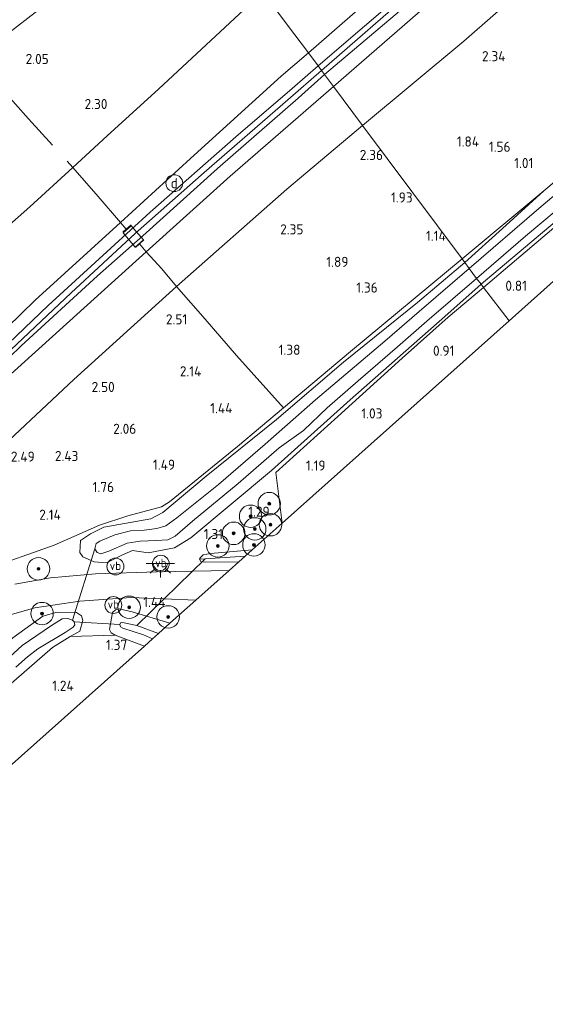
# Model space of a CAD drawing. Extents: x 130905 to 137824, y 412333 to 417928.
# Tile 168 of 256: x 134152 to 134246, y 414813 to 414988. Entities that reach past the tile are written whole.
import ezdxf
from ezdxf.enums import TextEntityAlignment as Align
from ezdxf.lldxf.tags import DXFTag

# ---------------------------------------------------------------- set-up
doc = ezdxf.new("R2010")
doc.units = 0
for name, color, linetype, lineweight in [('B-ME-GR-BOOM-S', 90, 'Continuous', 25), ('B-ME-GR-BOUWLAND_AKKERBOUW-GV', 80, 'Continuous', 13), ('B-ME-GR-GRAS-GV', 60, 'Continuous', 13), ('B-ME-GW-TALUD_KRUIN-G', 90, 'Continuous', 18), ('B-ME-GW-TALUD_TEEN-G', 90, 'Continuous', 18), ('B-ME-IE-MEUBILAIR_DIJKPAAL-S', 7, 'Continuous', 25), ('B-ME-IE-MEUBILAIR_WEGMEUBILAIR-S', 7, 'Continuous', 25), ('B-ME-IE-TERREINAFSCHEIDING_KUNSTMATIG_HEKWERK-G', 20, 'IE-TERREINAFSCHEIDING-KUNSTMATIG', 18), ('B-ME-KG-GRENS_OPNAME-G', 210, 'KG-OPNAME', 18), ('B-ME-KL-ET_LS_OV_LICHTPUNT-S', 190, 'Continuous', 25), ('B-ME-KW-KUNSTWERK_DUIKER-G', 170, 'Continuous', 18), ('B-ME-OG-WATER_GREPPEL-G', 160, 'Continuous', 18), ('B-ME-OG-WATER_SLOOT-G', 120, 'Continuous', 18), ('B-ME-OG-WATER_SLOOT-GV', 120, 'Continuous', 18), ('B-ME-VH-VERHARDING_ASFALT-GV', 252, 'Continuous', 18), ('B-ME-VH-VERHARDING_ROOSTER-GV', 252, 'Continuous', 18), ('B-ME-WH-WINTERBED-G', 150, 'WH-WINTERBED', 18), ('X-XX-AL-HOOGTELABEL-S', 7, 'Continuous', 25)]:
    doc.layers.add(name, color=color, linetype=linetype, lineweight=lineweight)
doc.styles.add('NLCS-ISO', font='NLCS-ISO.ttf')
doc.styles.add('NLCS-ISO-ANNOTATIVE-T18', font='NLCS-ISO.ttf', dxfattribs={"height": 1.8})
doc.styles.get("Standard").update_dxf_attribs({"font": 'arial.ttf'})
doc.linetypes.add('IE-TERREINAFSCHEIDING-KUNSTMATIG', pattern='A,4,[82,NLCS.SHX,S=0.75,R=90,X=0,Y=0],4,-2', length=10)
tags = doc.linetypes.add('KG-OPNAME', pattern='A,5.5,-2,["O",Standard,S=1.8,R=0,X=-0.5,Y=-0.9],-2,5.5,-2,[5,NLCS.SHX,S=0.75,R=0,X=0,Y=0],-2', length=19).pattern_tags.tags
tags[6] = DXFTag(74, 10)
tags = doc.linetypes.add('WH-WINTERBED', pattern='A,6,-3.5,["WB",Standard,S=1.8,R=0,X=-1.5,Y=-0.9],-3.5,6,-3.5,6,-3.5,6,-3.5,6,-3.5', length=51).pattern_tags.tags
tags[6] = DXFTag(74, 10)

# ---------------------------------------------------------------- blocks, each defined once
blk = doc.blocks.new('SAL-HOOGTELABEL-SO')
at = {"color": 0, "linetype": 'ByBlock', "lineweight": -2, "style": 'NLCS-ISO-ANNOTATIVE-T18'}
blk.add_attdef('HOOGTE', text='', height=1.8, dxfattribs=at).set_placement((2.79, 0), align=Align.RIGHT)
blk = doc.blocks.new('SGR-BOOM_01-SO')
at = {"linetype": 'ByBlock', "lineweight": 18}
h = blk.add_hatch(color=0, dxfattribs=at)
h.dxf.hatch_style = 1
edge = h.paths.add_edge_path()
edge.add_arc((0, 0), 0.25, 0, 360)
at = {"color": 0, "linetype": 'ByBlock', "lineweight": 18}
for radius in [2, 0.25]:
    blk.add_circle((0, 0), radius, dxfattribs=at)
blk = doc.blocks.new('SIE-DIJKPAAL-SO')
at = {"color": 0, "linetype": 'ByBlock', "lineweight": 18}
blk.add_circle((0, 0), 1.5, dxfattribs=at)
at = {"color": 0, "linetype": 'ByBlock', "lineweight": 18, "style": 'NLCS-ISO'}
blk.add_text('d', height=1.8, dxfattribs=at).set_placement((0, 0), align=Align.MIDDLE_CENTER)
blk = doc.blocks.new('SKL-ET_OV_LICHTPUNT-SO')
at = {"color": 0, "linetype": 'ByBlock', "lineweight": 18}
for points in [[(-1.25, 0), (-2.5, 0)], [(1.25, 0), (2.5, 0)], [(-0.92, -0.85), (-1.83, -1.7)], [(0, -1.25), (0, -2.5)], [(0.92, -0.85), (1.83, -1.7)]]:
    blk.add_lwpolyline(points, dxfattribs=at)
blk.add_lwpolyline([(0, 0), (1.25, 0, -1), (-1.25, 0)], format="xyb", close=True, dxfattribs=at)
blk = doc.blocks.new('SIE-WEG_PAAL_VERKEERSBORD-SO')
at = {"color": 0, "linetype": 'ByBlock', "lineweight": 18}
blk.add_circle((0, 0), 1.5, dxfattribs=at)
at = {"color": 0, "linetype": 'ByBlock', "lineweight": 18, "style": 'NLCS-ISO'}
blk.add_text('vb', height=1.5, dxfattribs=at).set_placement((0, 0.13), align=Align.MIDDLE_CENTER)

msp = doc.modelspace()

# ---------------------------------------------------------------- linework, layer by layer
at = {"layer": 'B-ME-GR-BOUWLAND_AKKERBOUW-GV'}
for points in [[(134286.332, 414976.238, 0.845), (134239.306, 414934.15, 0.97), (134234.737, 414940.087, 0.851), (134248.007, 414951.312, 0.814), (134259.311, 414960.662, 0.814), (134271.889, 414971.111, 0.864), (134285.185, 414981.848, 0.952), (134291.439, 414987.169, 0.927), (134299.441, 414991.287, 0.877), (134312.66, 415000.688, 0.89), (134321.278, 415007.514, 0.865), (134291.781, 414981.114, 0.892), (134290.369, 414979.851, 0.907), (134288.92, 414979.407, 0.864), (134286.212, 414977.643, 0.776)], [(134239.306, 414934.15, 0.97), (134198.945, 414898.129, 1.3), (134197.837, 414907.137, 1.176), (134208.834, 414917.101, 1.014), (134220.285, 414927.466, 0.876), (134228.46, 414934.754, 0.951), (134234.737, 414940.087, 0.851)]]:
    msp.add_polyline3d(points, close=True, dxfattribs=at)
at = {"layer": 'B-ME-GR-GRAS-GV'}
for points in [[(134248.007, 414951.312, 0.814), (134234.737, 414940.087, 0.851), (134234.328, 414940.626, 0.83), (134253.106, 414956.462, 0.719), (134270.499, 414970.947, 0.799), (134284.766, 414983.078, 0.881), (134292.305, 414989.47, 0.729), (134319.584, 415011.583, 0.675), (134334.764, 415023.746, 0.701), (134354.568, 415039.984, 0.803), (134372.542, 415053.628, 0.805), (134377.541, 415057.533, 0.873), (134378.459, 415058.747, 0.972), (134379.041, 415057.781, 0.969), (134355.829, 415038.436, 0.738), (134351.991, 415035.001, 0.789), (134321.278, 415007.514, 0.865), (134312.66, 415000.688, 0.89), (134299.441, 414991.287, 0.877), (134291.439, 414987.169, 0.927), (134285.185, 414981.848, 0.952), (134271.889, 414971.111, 0.864), (134259.311, 414960.662, 0.814)], [(134150.572, 414985.523, 1.683), (134144.466, 414980.546, 1.64), (134141.813, 414983.936, 1.14), (134159.947, 414999.074, 1.05), (134178.943, 415014.752, 1.113), (134182.441, 415010.47, 1.628), (134179.623, 415008.461, 1.639), (134163.908, 414995.912, 1.673)], [(134182.67, 414962.996, 6.141), (134170.232, 414951.608, 6.161), (134166.227, 414956.23, 4.472), (134161.714, 414961.434, 2.674), (134167.813, 414967.046, 2.622), (134176.995, 414975.411, 2.575), (134195.505, 414992.638, 2.553), (134199.883, 414986.719, 4.305), (134203.601, 414981.778, 6.148), (134198.742, 414977.664, 6.115)], [(134199.799, 414957.536, 2.724), (134180.175, 414940.258, 2.911), (134177.532, 414943.352, 4.586), (134174.74, 414946.399, 6.161), (134189.727, 414959.854, 6.142), (134208.051, 414975.817, 6.12), (134213.233, 414968.877, 2.693)], [(134211.12, 414928.646, 0.948), (134199.179, 414918.627, 1.298), (134190.839, 414927.986, 1.911), (134185.266, 414934.401, 2.386), (134180.175, 414940.258, 2.911), (134199.799, 414957.536, 2.724), (134213.233, 414968.877, 2.693), (134230.935, 414945.17, 0.747)], [(134125.008, 414908.381, 6.236), (134112.19, 414896.285, 6.062), (134106.734, 414901.902, 4.287), (134101.53, 414907.36, 2.6), (134124.438, 414928.054, 2.491), (134144.178, 414945.71, 2.526), (134154.082, 414954.38, 2.587), (134161.714, 414961.434, 2.674), (134166.227, 414956.23, 4.472), (134170.232, 414951.608, 6.161), (134155.028, 414937.794, 6.219), (134139.994, 414923.157, 6.161)], [(134238.1, 414950.568, 0.811), (134231.415, 414944.516, 0.723), (134230.935, 414945.17, 0.747), (134245.441, 414957.253, 0.599)], [(134133.274, 414896.648, 2.795), (134121.945, 414885.174, 2.778), (134116.355, 414891.401, 6.075), (134130.141, 414904.983, 6.057), (134150.115, 414924.087, 6.095), (134174.74, 414946.399, 6.161), (134177.532, 414943.352, 4.586), (134180.175, 414940.258, 2.911), (134161.889, 414923.675, 2.805), (134145.549, 414908.388, 2.759)], [(134166.055, 414892.926, -0.449), (134166.694, 414892.677, -0.449), (134168.152, 414893.183, -0.449), (134171.409, 414894.595, -0.449), (134173.7, 414894.921, -0.449), (134176.562, 414895.078, -0.449), (134178.591, 414895.187, -0.449), (134179.9, 414895.818, -0.449), (134182.994, 414898.518, -0.449), (134191.104, 414905.201, -0.449), (134198.44, 414911.552, -0.449), (134202.718, 414914.62, -0.449), (134206.936, 414918.658, -0.449), (134212.452, 414923.463, -0.449), (134219.435, 414929.493, -0.449), (134224.667, 414934.07, -0.449), (134233.525, 414941.645, -0.449), (134234.328, 414940.626, 0.83), (134227.868, 414934.921, 0.854), (134211.021, 414920.081, 0.976), (134197.059, 414907.503, 1.209), (134182.683, 414895.519, 1.345), (134179.788, 414893.756, 1.398), (134175.096, 414892.84, 1.542), (134172.335, 414893.277, 1.517), (134170.434, 414892.461, 1.492), (134167.701, 414891.085, 1.629), (134165.514, 414891.228, 1.611), (134163.487, 414892.152, 1.578), (134162.996, 414892.928, 1.557), (134163.08, 414895.076, 1.498), (134164.844, 414896.222, 1.511), (134167.246, 414897.403, 1.486), (134175.577, 414898.887, 1.423), (134177.718, 414900.023, 1.411), (134185.441, 414906.511, 1.361), (134197.931, 414916.571, 1.323), (134209.839, 414926.766, 1.186), (134222.989, 414937.387, 0.923), (134231.415, 414944.516, 0.723), (134232.208, 414943.465, -0.449), (134223.282, 414935.799, -0.449), (134217.197, 414930.536, -0.449), (134204.868, 414920.1, -0.449), (134195.941, 414912.205, -0.449), (134187.638, 414904.997, -0.449), (134180.244, 414899.103, -0.449), (134178.253, 414897.672, -0.449), (134176.692, 414897.199, -0.449), (134174.39, 414896.896, -0.449), (134172.007, 414896.752, -0.449), (134169.204, 414896.083, -0.449), (134166.516, 414894.957, -0.449), (134165.868, 414894.545, -0.449), (134165.665, 414893.586, -0.449)], [(134131.009, 414883.697, 2.358), (134126.227, 414880.579, 2.368), (134121.945, 414885.174, 2.778), (134133.274, 414896.648, 2.795), (134145.549, 414908.388, 2.759), (134161.889, 414923.675, 2.805), (134180.175, 414940.258, 2.911), (134185.266, 414934.401, 2.386), (134190.839, 414927.986, 1.911), (134199.179, 414918.627, 1.298), (134191.015, 414911.759, 1.168), (134178.934, 414901.904, 1.327), (134177.501, 414901.064, 1.398), (134171.503, 414899.452, 1.355), (134166.45, 414897.787, 1.434), (134163.924, 414896.648, 1.487), (134158.402, 414894.25, 1.781), (134145.945, 414889.834, 2.182), (134143.465, 414889.043, 2.274), (134139.307, 414887.462, 2.271)], [(134185.271, 414891.771, 1.109), (134184.278, 414891.722, 1.28), (134184.397, 414892.054, 1.288), (134184.918, 414892.482, 1.287), (134186.216, 414892.726, 1.288), (134193.604, 414893.364, 1.335), (134192.395, 414892.286, 0.97)], [(134191.271, 414891.283, 1.388), (134185.343, 414891.197, 1.352), (134184.473, 414891.299, 1.293), (134184.278, 414891.722, 1.28), (134185.271, 414891.771, 1.109), (134192.395, 414892.286, 0.97)], [(134172.255, 414882.375, 1.449), (134178.98, 414880.322, 1.357), (134176.96, 414878.52, -0.157), (134173.12, 414879.918, -0.157), (134170.558, 414880.468, -0.157), (134170.223, 414880.43, -0.157), (134170.11, 414880.088, -0.157), (134170.177, 414879.667, -0.157), (134170.607, 414879.464, -0.157), (134174.306, 414878.249, -0.157), (134175.887, 414877.563, -0.157), (134174.442, 414876.274, 1.176), (134169.226, 414878.219, 1.135), (134168.543, 414878.613, 1.178), (134168.257, 414879.207, 1.272), (134168.765, 414882.249, 1.385), (134169.326, 414882.746, 1.443), (134169.967, 414882.895, 1.459)], [(134119.151, 414826.962, 1.167), (134109.206, 414815.425, 1.212), (134108.97, 414820.492, 0.882), (134107.8, 414826.846, 0.808), (134107.598, 414829.637, 0.701), (134107.854, 414831.088, 0.626), (134109.009, 414832.189, 0.601), (134114.639, 414836.899, 0.462), (134120.178, 414841.824, 0.606), (134127.49, 414848.236, 0.775), (134133.29, 414853.262, 0.994), (134135.015, 414854.78, 1.115), (134146.576, 414865.929, 1.199), (134149.879, 414868.87, 1.243), (134158.09, 414876.002, 1.239), (134161.226, 414877.946, 1.237), (134169.226, 414878.219, 1.135), (134174.442, 414876.274, 1.176)]]:
    msp.add_polyline3d(points, close=True, dxfattribs=at)
for points in [[(134264.834, 415035.286, 6.182), (134238.644, 415012.404, 6.232), (134221.122, 414997.091, 6.19), (134203.601, 414981.778, 6.148), (134199.883, 414986.719, 4.305), (134195.505, 414992.638, 2.553), (134217.655, 415012.344, 2.506), (134239.761, 415030.892, 2.554), (134261.238, 415049.634, 2.608)], [(134255.388, 415022.396, 6.255), (134238.115, 415007.611, 6.28), (134221.798, 414993.651, 6.393), (134205.355, 414979.486, 6.268), (134203.601, 414981.778, 6.148), (134221.122, 414997.091, 6.19), (134238.644, 415012.404, 6.232), (134264.834, 415035.286, 6.182)], [(134265.122, 415024.972, 6.171), (134240.436, 415003.667, 6.183), (134227.958, 414993.178, 6.183), (134208.051, 414975.817, 6.12), (134206.466, 414977.961, 6.318), (134224.399, 414993.135, 6.468), (134240.022, 415006.603, 6.368), (134257.238, 415021.273, 6.293)], [(134255.159, 415004.857, 2.56), (134231.227, 414983.857, 2.632), (134213.233, 414968.877, 2.693), (134208.051, 414975.817, 6.12), (134227.958, 414993.178, 6.183), (134240.436, 415003.667, 6.183), (134265.122, 415024.972, 6.171)], [(134259.405, 414968.941, 0.584), (134245.441, 414957.253, 0.599), (134230.935, 414945.17, 0.747), (134213.233, 414968.877, 2.693), (134231.227, 414983.857, 2.632), (134255.159, 415004.857, 2.56)], [(134037.194, 414890.454, 1.822), (134047.313, 414898.507, 1.676), (134052.423, 414902.747, 1.773), (134059.931, 414910.431, 1.827), (134067.27, 414916.226, 1.657), (134073.781, 414921.707, 1.724), (134082.425, 414929.337, 1.738), (134097.167, 414941.118, 1.686), (134107.898, 414950.231, 1.638), (134126.642, 414965.943, 1.615), (134139.255, 414976.722, 1.665), (134144.466, 414980.546, 1.64), (134150.572, 414985.523, 1.683), (134163.908, 414995.912, 1.673)], [(134195.505, 414992.638, 2.553), (134176.995, 414975.411, 2.575), (134167.813, 414967.046, 2.622), (134161.714, 414961.434, 2.674), (134154.082, 414954.38, 2.587), (134144.178, 414945.71, 2.526), (134124.438, 414928.054, 2.491), (134101.53, 414907.36, 2.6), (134083.842, 414890.35, 2.587), (134067.882, 414874.195, 2.661), (134051.921, 414858.039, 2.734), (134032.925, 414837.797, 2.676)], [(134139.994, 414923.157, 6.161), (134155.028, 414937.794, 6.219), (134170.232, 414951.608, 6.161), (134182.67, 414962.996, 6.141), (134198.742, 414977.664, 6.115), (134203.601, 414981.778, 6.148), (134205.355, 414979.486, 6.268), (134200.728, 414975.469, 6.368), (134190.719, 414966.888, 6.368), (134175.479, 414953.444, 6.368), (134168.497, 414947.072, 6.38), (134157.319, 414936.845, 6.318), (134141.821, 414922.044, 6.318)], [(134140.056, 414917.558, 6.33), (134152.551, 414929.704, 6.343), (134166.095, 414942.151, 6.305), (134174.181, 414949.222, 6.318), (134187.474, 414961.257, 6.33), (134201.793, 414973.751, 6.368), (134206.466, 414977.961, 6.318), (134208.051, 414975.817, 6.12), (134189.727, 414959.854, 6.142), (134174.74, 414946.399, 6.161), (134150.115, 414924.087, 6.095)], [(134254.655, 414962.677, -0.449), (134244.558, 414954.106, -0.449), (134232.208, 414943.465, -0.449), (134231.415, 414944.516, 0.723), (134238.1, 414950.568, 0.811), (134245.441, 414957.253, 0.599), (134259.405, 414968.941, 0.584)], [(134253.106, 414956.462, 0.719), (134234.328, 414940.626, 0.83), (134233.525, 414941.645, -0.449), (134242.201, 414949.185, -0.449), (134250.559, 414956.166, -0.449)], [(134145.945, 414889.834, 2.182), (134158.402, 414894.25, 1.781), (134163.924, 414896.648, 1.487), (134166.45, 414897.787, 1.434), (134171.503, 414899.452, 1.355), (134177.501, 414901.064, 1.398), (134178.934, 414901.904, 1.327), (134191.015, 414911.759, 1.168), (134199.179, 414918.627, 1.298), (134211.12, 414928.646, 0.948), (134230.935, 414945.17, 0.747), (134231.415, 414944.516, 0.723), (134222.989, 414937.387, 0.923), (134209.839, 414926.766, 1.186), (134197.931, 414916.571, 1.323), (134185.441, 414906.511, 1.361), (134177.718, 414900.023, 1.411), (134175.577, 414898.887, 1.423), (134167.246, 414897.403, 1.486), (134164.844, 414896.222, 1.511), (134163.08, 414895.076, 1.498), (134162.996, 414892.928, 1.557), (134163.487, 414892.152, 1.578), (134165.514, 414891.228, 1.611), (134167.701, 414891.085, 1.629), (134170.434, 414892.461, 1.492), (134172.335, 414893.277, 1.517), (134175.096, 414892.84, 1.542), (134179.788, 414893.756, 1.398), (134182.683, 414895.519, 1.345), (134197.059, 414907.503, 1.209), (134211.021, 414920.081, 0.976), (134227.868, 414934.921, 0.854), (134234.328, 414940.626, 0.83), (134234.737, 414940.087, 0.851), (134228.46, 414934.754, 0.951), (134220.285, 414927.466, 0.876), (134208.834, 414917.101, 1.014), (134197.837, 414907.137, 1.176), (134198.945, 414898.129, 1.3), (134193.604, 414893.364, 1.335), (134186.216, 414892.726, 1.288), (134184.918, 414892.482, 1.287), (134184.397, 414892.054, 1.288), (134184.278, 414891.722, 1.28), (134184.473, 414891.299, 1.293), (134185.343, 414891.197, 1.352), (134191.271, 414891.283, 1.388), (134189.52, 414889.722, 1.484), (134176.749, 414889.497, 1.579), (134165.745, 414889.126, 1.725), (134157.751, 414888.395, 1.989), (134151.388, 414887.289, 2.106)], [(134146.368, 414880.634, 1.798), (134154.963, 414883.051, 1.665), (134162.957, 414884.268, 1.578), (134172.117, 414884.901, 1.576), (134183.616, 414884.457, 1.522), (134178.98, 414880.322, 1.357), (134172.255, 414882.375, 1.449), (134169.967, 414882.895, 1.459), (134169.326, 414882.746, 1.443), (134168.765, 414882.249, 1.385), (134168.257, 414879.207, 1.272), (134168.543, 414878.613, 1.178), (134169.226, 414878.219, 1.135), (134161.226, 414877.946, 1.237), (134162.998, 414878.946, 1.286), (134163.53, 414880.798, 1.368), (134163.27, 414881.642, 1.563), (134162.386, 414882.243, 1.632), (134158.926, 414882.327, 1.648), (134156.398, 414881.609, 1.688), (134151.038, 414877.716, 1.579)], [(134151.578, 414872.53, -0.431), (134153.648, 414874.372, -0.431), (134155.514, 414875.769, -0.431), (134160.34, 414878.657, -0.431), (134161.774, 414879.607, -0.431), (134162.091, 414880.053, -0.431), (134161.953, 414880.611, -0.431), (134161.655, 414880.851, -0.431), (134160.825, 414881.148, -0.431), (134159.836, 414881.109, -0.431), (134157.922, 414879.909, -0.431), (134152.718, 414876.39, -0.431), (134142.387, 414866.931, -0.431)], [(134151.038, 414877.716, 1.579), (134156.398, 414881.609, 1.688), (134158.926, 414882.327, 1.648), (134162.386, 414882.243, 1.632), (134163.27, 414881.642, 1.563), (134163.53, 414880.798, 1.368), (134162.998, 414878.946, 1.286), (134161.226, 414877.946, 1.237), (134158.09, 414876.002, 1.239), (134149.879, 414868.87, 1.243)]]:
    msp.add_polyline3d(points, dxfattribs=at)
at = {"layer": 'B-ME-GW-TALUD_KRUIN-G'}
for points in [[(134329.213, 415122.693, 2.039), (134330.027, 415121.274, 2.302), (134331.676, 415118.64, 2.816), (134334.185, 415115.228, 3.47), (134339.211, 415108.388, 4.938), (134343.115, 415102.616, 6.186), (134342.721, 415101.684, 6.238), (134341.458, 415100.142, 6.198), (134333.191, 415093.056, 6.256), (134312.66, 415075.821, 6.299), (134284.983, 415052.577, 6.19), (134264.834, 415035.286, 6.182), (134238.644, 415012.404, 6.232), (134221.122, 414997.091, 6.19), (134203.601, 414981.778, 6.148)], [(134372.032, 415065.924, 1.086), (134371.255, 415067.295, 1.229), (134368.113, 415071.407, 1.768), (134363.336, 415077.39, 2.825), (134355.199, 415087.954, 4.638), (134350.382, 415092.688, 5.621), (134348.522, 415093.611, 5.932), (134346.17, 415093.571, 6.018), (134343.543, 415092.036, 6.175), (134338.266, 415087.573, 6.2), (134318.541, 415071.003, 6.185), (134299.39, 415054.316, 6.171), (134278.532, 415036.47, 6.168), (134265.122, 415024.972, 6.171), (134240.436, 415003.667, 6.183), (134227.958, 414993.178, 6.183), (134208.051, 414975.817, 6.12)], [(134150.572, 414985.523, 1.683), (134163.908, 414995.912, 1.673), (134179.623, 415008.461, 1.639), (134182.441, 415010.47, 1.628)], [(134203.601, 414981.778, 6.148), (134198.742, 414977.664, 6.115), (134182.67, 414962.996, 6.141), (134170.232, 414951.608, 6.161), (134155.028, 414937.794, 6.219), (134139.994, 414923.157, 6.161), (134125.008, 414908.381, 6.236), (134112.19, 414896.285, 6.062), (134108.108, 414892.469, 6.236), (134094.147, 414879.025, 6.213), (134080.164, 414865.229, 6.168), (134064.914, 414850.469, 6.108), (134047.009, 414831.884, 6.106), (134031.448, 414814.679, 6.147), (134018.464, 414799.787, 6.205), (134002.198, 414781.248, 6.265), (133991.251, 414768.906, 6.198), (133983.186, 414759.312, 6.349), (133978.972, 414753.193, 6.435)], [(133957.599, 414716.444, 6.234), (133967.397, 414730.75, 6.207), (133983.004, 414749.467, 6.341), (133986.469, 414752.917, 6.3), (133991.885, 414759.151, 6.345), (133999.047, 414767.562, 6.324), (134013.592, 414784.478, 6.29), (134040.446, 414813.623, 6.101), (134065.19, 414840.399, 5.972), (134079.999, 414854.906, 5.955), (134095.148, 414869.928, 6.101), (134116.355, 414891.401, 6.075), (134130.141, 414904.983, 6.057), (134150.115, 414924.087, 6.095), (134174.74, 414946.399, 6.161), (134189.727, 414959.854, 6.142), (134208.051, 414975.817, 6.12)]]:
    msp.add_polyline3d(points, dxfattribs=at)
at = {"layer": 'B-ME-GW-TALUD_TEEN-G'}
for points in [[(134213.233, 414968.877, 2.693), (134231.227, 414983.857, 2.632), (134255.159, 415004.857, 2.56), (134285.376, 415030.909, 2.568), (134315.19, 415056.895, 2.613), (134339.997, 415078.242, 2.673), (134346.856, 415083.519, 2.624), (134349.521, 415084.502, 2.648), (134351.248, 415084.238, 2.655), (134353.351, 415082.839, 2.566), (134358.065, 415077.756, 2.034), (134364.753, 415071.615, 1.574), (134369.201, 415067.569, 1.174), (134372.032, 415065.924, 1.086)], [(134101.53, 414907.36, 2.6), (134124.438, 414928.054, 2.491), (134144.178, 414945.71, 2.526), (134154.082, 414954.38, 2.587), (134161.714, 414961.434, 2.674), (134167.813, 414967.046, 2.622), (134176.995, 414975.411, 2.575), (134195.505, 414992.638, 2.553)], [(133994.658, 414755.474, 5.089), (134010.396, 414774.044, 4.562), (134031.916, 414796.537, 3.964), (134053.221, 414818.782, 3.244), (134069.58, 414835.352, 2.943), (134084.282, 414849.052, 2.641), (134106.813, 414870.943, 2.646), (134121.945, 414885.174, 2.778), (134133.274, 414896.648, 2.795), (134145.549, 414908.388, 2.759), (134161.889, 414923.675, 2.805), (134180.175, 414940.258, 2.911), (134199.799, 414957.536, 2.724), (134213.233, 414968.877, 2.693)]]:
    msp.add_polyline3d(points, dxfattribs=at)
at = {"layer": 'B-ME-IE-TERREINAFSCHEIDING_KUNSTMATIG_HEKWERK-G'}
for points in [[(134234.737, 414940.087, 0.851), (134248.007, 414951.312, 0.814), (134259.311, 414960.662, 0.814), (134271.889, 414971.111, 0.864), (134285.185, 414981.848, 0.952), (134291.439, 414987.169, 0.927), (134299.441, 414991.287, 0.877), (134312.66, 415000.688, 0.89), (134321.278, 415007.514, 0.865)], [(134141.813, 414983.936, 1.14), (134144.466, 414980.546, 1.64), (134153.839, 414970.067, 2.162), (134158.096, 414965.4, 2.439)], [(134160.719, 414962.525, 2.609), (134161.714, 414961.434, 2.674), (134166.227, 414956.23, 4.472)], [(134230.935, 414945.17, 0.747), (134245.441, 414957.253, 0.599)], [(134170.625, 414949.922, 6.348), (134171.239, 414950.46, 6.298), (134170.232, 414951.608, 6.161), (134166.227, 414956.23, 4.472)], [(134171.239, 414950.46, 6.298), (134172.115, 414951.215, 6.298)], [(134199.179, 414918.627, 1.298), (134190.839, 414927.986, 1.911), (134185.266, 414934.401, 2.386), (134180.175, 414940.258, 2.911), (134177.532, 414943.352, 4.586), (134174.74, 414946.399, 6.161), (134173.562, 414947.833, 6.311), (134172.891, 414947.181, 6.323)], [(134173.562, 414947.833, 6.311), (134174.369, 414948.553, 6.311)], [(134163.924, 414896.648, 1.487), (134166.45, 414897.787, 1.434), (134171.503, 414899.452, 1.355), (134177.501, 414901.064, 1.398), (134178.934, 414901.904, 1.327), (134191.015, 414911.759, 1.168), (134199.179, 414918.627, 1.298), (134211.12, 414928.646, 0.948), (134230.935, 414945.17, 0.747)], [(134198.945, 414898.129, 1.3), (134197.837, 414907.137, 1.176), (134208.834, 414917.101, 1.014), (134220.285, 414927.466, 0.876), (134228.46, 414934.754, 0.951), (134234.737, 414940.087, 0.851)], [(134143.465, 414889.043, 2.274), (134145.945, 414889.834, 2.182), (134158.402, 414894.25, 1.781), (134163.924, 414896.648, 1.487)], [(134169.226, 414878.219, 1.135), (134161.226, 414877.946, 1.237)]]:
    msp.add_polyline3d(points, dxfattribs=at)
at = {"layer": 'B-ME-KG-GRENS_OPNAME-G'}
for points in [[(134239.306, 414934.15, 0.97), (134286.332, 414976.238, 0.845), (134287.17, 414976.988, -0.086), (134288.119, 414977.837, -0.086), (134288.992, 414978.618, 0.858), (134290.369, 414979.851, 0.907), (134291.781, 414981.114, 0.892), (134321.278, 415007.514, 0.865), (134351.991, 415035.001, 0.789), (134355.829, 415038.436, 0.738), (134379.041, 415057.781, 0.969), (134380.16, 415058.714, 0.987), (134382.215, 415060.427, 1.01), (134383.06, 415061.131, 1.025), (134409.074, 415082.812, 0.539), (134409.92, 415083.517, -0.237), (134410.269, 415083.808, -0.237), (134419.657, 415091.633, -0.237), (134431.323, 415101.355, -0.237), (134460.518, 415125.686, -0.237), (134474.628, 415137.446, 0.275), (134529.338, 415177.754, -0.237)], [(134103.136, 414809.791, 2.489), (134102.75, 414813.13, 0.981), (134104.185, 414813.359, -0.431), (134107.364, 414813.288, -0.431), (134107.688, 414813.664, -0.431), (134109.206, 414815.425, 1.212), (134119.151, 414826.962, 1.167), (134174.442, 414876.274, 1.176), (134175.887, 414877.563, -0.157), (134176.96, 414878.52, -0.157), (134178.98, 414880.322, 1.357), (134183.616, 414884.457, 1.522), (134189.52, 414889.722, 1.484), (134191.271, 414891.283, 1.388), (134192.395, 414892.286, 0.97), (134193.604, 414893.364, 1.335), (134198.945, 414898.129, 1.3), (134239.306, 414934.15, 0.97)]]:
    msp.add_polyline3d(points, dxfattribs=at)
at = {"layer": 'B-ME-KW-KUNSTWERK_DUIKER-G'}
for points in [[(134161.655, 414880.851, -0.431), (134165.665, 414893.586, -0.449)], [(134185.271, 414891.771, 1.109), (134173.12, 414879.918, -0.157)], [(134161.953, 414880.611, -0.431), (134170.11, 414880.088, -0.157)]]:
    msp.add_polyline3d(points, dxfattribs=at)
at = {"layer": 'B-ME-OG-WATER_GREPPEL-G'}
msp.add_polyline3d([(134185.271, 414891.771, 1.109), (134192.395, 414892.286, 0.97)], dxfattribs=at)
at = {"layer": 'B-ME-OG-WATER_SLOOT-G'}
for points in [[(134245.441, 414957.253, 0.599), (134259.405, 414968.941, 0.584), (134284.401, 414989.861, 0.651), (134305.075, 415007.043, 0.599), (134318.488, 415018.008, 0.557), (134320.814, 415019.979, 0.396), (134326.567, 415024.685, 0.576), (134338.878, 415034.888, 0.604), (134360.093, 415051.908, 0.754), (134371.882, 415061.47, 0.941), (134374.514, 415063.675, 1.043), (134377.347, 415060.637, 0.933), (134378.459, 415058.747, 0.972)], [(134234.328, 414940.626, 0.83), (134253.106, 414956.462, 0.719), (134270.499, 414970.947, 0.799), (134284.766, 414983.078, 0.881), (134292.305, 414989.47, 0.729), (134319.584, 415011.583, 0.675), (134334.764, 415023.746, 0.701), (134354.568, 415039.984, 0.803), (134372.542, 415053.628, 0.805), (134377.541, 415057.533, 0.873), (134378.459, 415058.747, 0.972)], [(134245.441, 414957.253, 0.599), (134238.1, 414950.568, 0.811), (134231.415, 414944.516, 0.723)], [(134231.415, 414944.516, 0.723), (134222.989, 414937.387, 0.923), (134209.839, 414926.766, 1.186), (134197.931, 414916.571, 1.323), (134185.441, 414906.511, 1.361), (134177.718, 414900.023, 1.411), (134175.577, 414898.887, 1.423), (134167.246, 414897.403, 1.486), (134164.844, 414896.222, 1.511), (134163.08, 414895.076, 1.498)], [(134175.096, 414892.84, 1.542), (134179.788, 414893.756, 1.398), (134182.683, 414895.519, 1.345), (134197.059, 414907.503, 1.209), (134211.021, 414920.081, 0.976), (134227.868, 414934.921, 0.854), (134234.328, 414940.626, 0.83)], [(134167.701, 414891.085, 1.629), (134165.514, 414891.228, 1.611), (134163.487, 414892.152, 1.578), (134162.996, 414892.928, 1.557), (134163.08, 414895.076, 1.498)], [(134167.701, 414891.085, 1.629), (134170.434, 414892.461, 1.492), (134172.335, 414893.277, 1.517), (134175.096, 414892.84, 1.542)], [(134193.604, 414893.364, 1.335), (134186.216, 414892.726, 1.288), (134184.918, 414892.482, 1.287), (134184.397, 414892.054, 1.288), (134184.278, 414891.722, 1.28)], [(134184.278, 414891.722, 1.28), (134184.473, 414891.299, 1.293), (134185.343, 414891.197, 1.352), (134191.271, 414891.283, 1.388)], [(134174.442, 414876.274, 1.176), (134169.226, 414878.219, 1.135), (134168.543, 414878.613, 1.178), (134168.257, 414879.207, 1.272), (134168.765, 414882.249, 1.385), (134169.326, 414882.746, 1.443), (134169.967, 414882.895, 1.459), (134172.255, 414882.375, 1.449), (134178.98, 414880.322, 1.357)], [(134106.875, 414837.441, 0.987), (134128.352, 414857.854, 1.418), (134140.863, 414868.823, 1.502), (134151.038, 414877.716, 1.579), (134156.398, 414881.609, 1.688), (134158.926, 414882.327, 1.648), (134162.386, 414882.243, 1.632), (134163.27, 414881.642, 1.563), (134163.53, 414880.798, 1.368), (134162.998, 414878.946, 1.286), (134161.226, 414877.946, 1.237)], [(134161.226, 414877.946, 1.237), (134158.09, 414876.002, 1.239), (134149.879, 414868.87, 1.243), (134146.576, 414865.929, 1.199), (134135.015, 414854.78, 1.115), (134133.29, 414853.262, 0.994), (134127.49, 414848.236, 0.775), (134120.178, 414841.824, 0.606), (134114.639, 414836.899, 0.462), (134109.009, 414832.189, 0.601), (134107.854, 414831.088, 0.626), (134107.598, 414829.637, 0.701), (134107.8, 414826.846, 0.808), (134108.97, 414820.492, 0.882), (134109.206, 414815.425, 1.212)]]:
    msp.add_polyline3d(points, dxfattribs=at)
at = {"layer": 'B-ME-OG-WATER_SLOOT-GV'}
for points in [[(134250.559, 414956.166, -0.449), (134242.201, 414949.185, -0.449), (134233.525, 414941.645, -0.449), (134232.208, 414943.465, -0.449), (134244.558, 414954.106, -0.449), (134254.655, 414962.677, -0.449)], [(134142.387, 414866.931, -0.431), (134152.718, 414876.39, -0.431), (134157.922, 414879.909, -0.431), (134159.836, 414881.109, -0.431), (134160.825, 414881.148, -0.431), (134161.655, 414880.851, -0.431), (134161.953, 414880.611, -0.431), (134162.091, 414880.053, -0.431), (134161.774, 414879.607, -0.431), (134160.34, 414878.657, -0.431), (134155.514, 414875.769, -0.431), (134153.648, 414874.372, -0.431), (134151.578, 414872.53, -0.431)]]:
    msp.add_polyline3d(points, dxfattribs=at)
for points in [[(134168.152, 414893.183, -0.449), (134166.694, 414892.677, -0.449), (134166.055, 414892.926, -0.449), (134165.665, 414893.586, -0.449), (134165.868, 414894.545, -0.449), (134166.516, 414894.957, -0.449), (134169.204, 414896.083, -0.449), (134172.007, 414896.752, -0.449), (134174.39, 414896.896, -0.449), (134176.692, 414897.199, -0.449), (134178.253, 414897.672, -0.449), (134180.244, 414899.103, -0.449), (134187.638, 414904.997, -0.449), (134195.941, 414912.205, -0.449), (134204.868, 414920.1, -0.449), (134217.197, 414930.536, -0.449), (134223.282, 414935.799, -0.449), (134232.208, 414943.465, -0.449), (134233.525, 414941.645, -0.449), (134224.667, 414934.07, -0.449), (134219.435, 414929.493, -0.449), (134212.452, 414923.463, -0.449), (134206.936, 414918.658, -0.449), (134202.718, 414914.62, -0.449), (134198.44, 414911.552, -0.449), (134191.104, 414905.201, -0.449), (134182.994, 414898.518, -0.449), (134179.9, 414895.818, -0.449), (134178.591, 414895.187, -0.449), (134176.562, 414895.078, -0.449), (134173.7, 414894.921, -0.449), (134171.409, 414894.595, -0.449)], [(134176.96, 414878.52, -0.157), (134175.887, 414877.563, -0.157), (134174.306, 414878.249, -0.157), (134170.607, 414879.464, -0.157), (134170.177, 414879.667, -0.157), (134170.11, 414880.088, -0.157), (134170.223, 414880.43, -0.157), (134170.558, 414880.468, -0.157), (134173.12, 414879.918, -0.157)]]:
    msp.add_polyline3d(points, close=True, dxfattribs=at)
at = {"layer": 'B-ME-VH-VERHARDING_ASFALT-GV'}
for points in [[(134257.238, 415021.273, 6.293), (134240.022, 415006.603, 6.368), (134224.399, 414993.135, 6.468), (134206.466, 414977.961, 6.318), (134205.944, 414978.64, 6.212), (134205.355, 414979.486, 6.268), (134221.798, 414993.651, 6.393), (134238.115, 415007.611, 6.28), (134255.388, 415022.396, 6.255)], [(134141.821, 414922.044, 6.318), (134157.319, 414936.845, 6.318), (134168.497, 414947.072, 6.38), (134175.479, 414953.444, 6.368), (134190.719, 414966.888, 6.368), (134200.728, 414975.469, 6.368), (134205.355, 414979.486, 6.268), (134205.944, 414978.64, 6.212), (134206.466, 414977.961, 6.318), (134201.793, 414973.751, 6.368), (134187.474, 414961.257, 6.33), (134174.181, 414949.222, 6.318), (134166.095, 414942.151, 6.305), (134152.551, 414929.704, 6.343), (134140.056, 414917.558, 6.33)], [(134151.388, 414887.289, 2.106), (134157.751, 414888.395, 1.989), (134165.745, 414889.126, 1.725), (134176.749, 414889.497, 1.579), (134189.52, 414889.722, 1.484), (134183.616, 414884.457, 1.522), (134172.117, 414884.901, 1.576), (134162.957, 414884.268, 1.578), (134154.963, 414883.051, 1.665), (134146.368, 414880.634, 1.798)]]:
    msp.add_polyline3d(points, dxfattribs=at)
at = {"layer": 'B-ME-VH-VERHARDING_ROOSTER-GV'}
msp.add_polyline3d([(134174.271, 414948.519, 6.298), (134172.822, 414947.26, 6.323), (134170.648, 414949.762, 6.273), (134172.097, 414951.021, 6.286)], close=True, dxfattribs=at)
at = {"layer": 'B-ME-WH-WINTERBED-G'}
for points in [[(134494.232, 415215.737, 6.222), (134463.818, 415192.658, 6.229), (134441.711, 415175.75, 6.115), (134416.201, 415155.824, 6.115), (134393.799, 415138.069, 6.196), (134370.34, 415119.177, 6.225), (134348.628, 415101.169, 6.28), (134327.739, 415083.152, 6.315), (134303.196, 415062.353, 6.304), (134278.438, 415040.997, 6.208), (134260.654, 415025.683, 6.175), (134241.367, 415009.287, 6.237), (134222.829, 414993.451, 6.307), (134205.944, 414978.64, 6.212)], [(134205.944, 414978.64, 6.212), (134199.933, 414973.423, 6.227), (134185.063, 414960.521, 6.219), (134172.836, 414949.639, 6.23), (134161.418, 414939.1, 6.237), (134146.357, 414924.952, 6.182), (134130.05, 414909.326, 6.201), (134114.229, 414893.899, 6.156), (134093.272, 414873.653, 6.23), (134073.513, 414854.29, 6.233), (134057.381, 414838.144, 6.173), (134046.063, 414826.107, 6.216), (134029.232, 414807.111, 6.24), (134015.082, 414790.815, 6.288), (133999.006, 414772.212, 6.329), (133981.012, 414751.318, 6.325), (133980.307, 414750.475, 6.325), (133975.884, 414745.194, 6.378), (133967.198, 414735, 6.288), (133955.125, 414719.839, 6.16)]]:
    msp.add_polyline3d(points, dxfattribs=at)

# ---------------------------------------------------------------- block references
at = {"layer": 'B-ME-GR-BOOM-S'}
for p in [(134196.656, 414901.603, 1.376), (134193.334, 414899.358, 1.526), (134194.07, 414897.103, 1.526), (134196.884, 414897.864, 1.438), (134190.321, 414896.328, 1.476), (134187.511, 414894.085, 1.464), (134193.93, 414894.263, 1.501), (134155.615, 414890.024, 2.276), (134171.73, 414883.17, 1.506), (134156.254, 414882.045, 1.786), (134178.677, 414881.455, 1.462)]:
    msp.add_blockref('SGR-BOOM_01-SO', p, dxfattribs=at)
at = {"layer": 'B-ME-IE-MEUBILAIR_DIJKPAAL-S'}
msp.add_blockref('SIE-DIJKPAAL-SO', (134179.767, 414958.618, 6.363), dxfattribs=at)
at = {"layer": 'B-ME-IE-MEUBILAIR_WEGMEUBILAIR-S'}
for p in [(134169.298, 414890.427, 1.671), (134177.38, 414890.922, 1.928), (134168.933, 414883.565, 1.469)]:
    msp.add_blockref('SIE-WEG_PAAL_VERKEERSBORD-SO', p, dxfattribs=at)
at = {"layer": 'B-ME-KL-ET_LS_OV_LICHTPUNT-S'}
msp.add_blockref('SKL-ET_OV_LICHTPUNT-SO', (134177.288, 414890.943, 1.569), dxfattribs=at)
at = {"layer": 'X-XX-AL-HOOGTELABEL-S'}
for p, values in [((134154.657, 414979.818, 2.052), {'HOOGTE': '2.05'}), ((134235.86, 414980.31, 2.339), {'HOOGTE': '2.34'}), ((134165.092, 414971.801, 2.302), {'HOOGTE': '2.30'}), ((134231.158, 414965.127, 1.837), {'HOOGTE': '1.84'}), ((134236.756, 414964.191, 1.555), {'HOOGTE': '1.56'}), ((134214.08, 414962.74, 2.364), {'HOOGTE': '2.36'}), ((134240.813, 414961.296, 1.005), {'HOOGTE': '1.01'}), ((134219.349, 414955.174, 1.926), {'HOOGTE': '1.93'}), ((134199.936, 414949.501, 2.345), {'HOOGTE': '2.35'}), ((134225.242, 414948.351, 1.139), {'HOOGTE': '1.14'}), ((134207.932, 414943.72, 1.887), {'HOOGTE': '1.89'}), ((134213.145, 414939.153, 1.362), {'HOOGTE': '1.36'}), ((134239.681, 414939.468, 0.814), {'HOOGTE': '0.81'}), ((134179.281, 414933.5, 2.514), {'HOOGTE': '2.51'}), ((134199.399, 414928.078, 1.376), {'HOOGTE': '1.38'}), ((134226.776, 414927.912, 0.914), {'HOOGTE': '0.91'}), ((134181.787, 414924.25, 2.137), {'HOOGTE': '2.14'}), ((134166.388, 414921.465, 2.502), {'HOOGTE': '2.50'}), ((134187.312, 414917.693, 1.437), {'HOOGTE': '1.44'}), ((134213.983, 414916.756, 1.026), {'HOOGTE': '1.03'}), ((134170.214, 414914.022, 2.062), {'HOOGTE': '2.06'}), ((134152.163, 414909.073, 2.489), {'HOOGTE': '2.49'}), ((134159.927, 414909.188, 2.426), {'HOOGTE': '2.43'}), ((134177.112, 414907.634, 1.487), {'HOOGTE': '1.49'}), ((134203.864, 414907.489, 1.189), {'HOOGTE': '1.19'}), ((134166.272, 414903.678, 1.764), {'HOOGTE': '1.76'}), ((134156.801, 414898.734, 2.139), {'HOOGTE': '2.14'}), ((134193.925, 414899.282, 1.289), {'HOOGTE': '1.29'}), ((134185.648, 414895.312, 1.314), {'HOOGTE': '1.31'}), ((134175.412, 414883.217, 1.439), {'HOOGTE': '1.44'}), ((134168.611, 414875.585, 1.374), {'HOOGTE': '1.37'}), ((134159.099, 414868.307, 1.237), {'HOOGTE': '1.24'})]:
    msp.add_blockref('SAL-HOOGTELABEL-SO', p, dxfattribs=at).add_auto_attribs(values)

doc.saveas('drawing.dxf')
